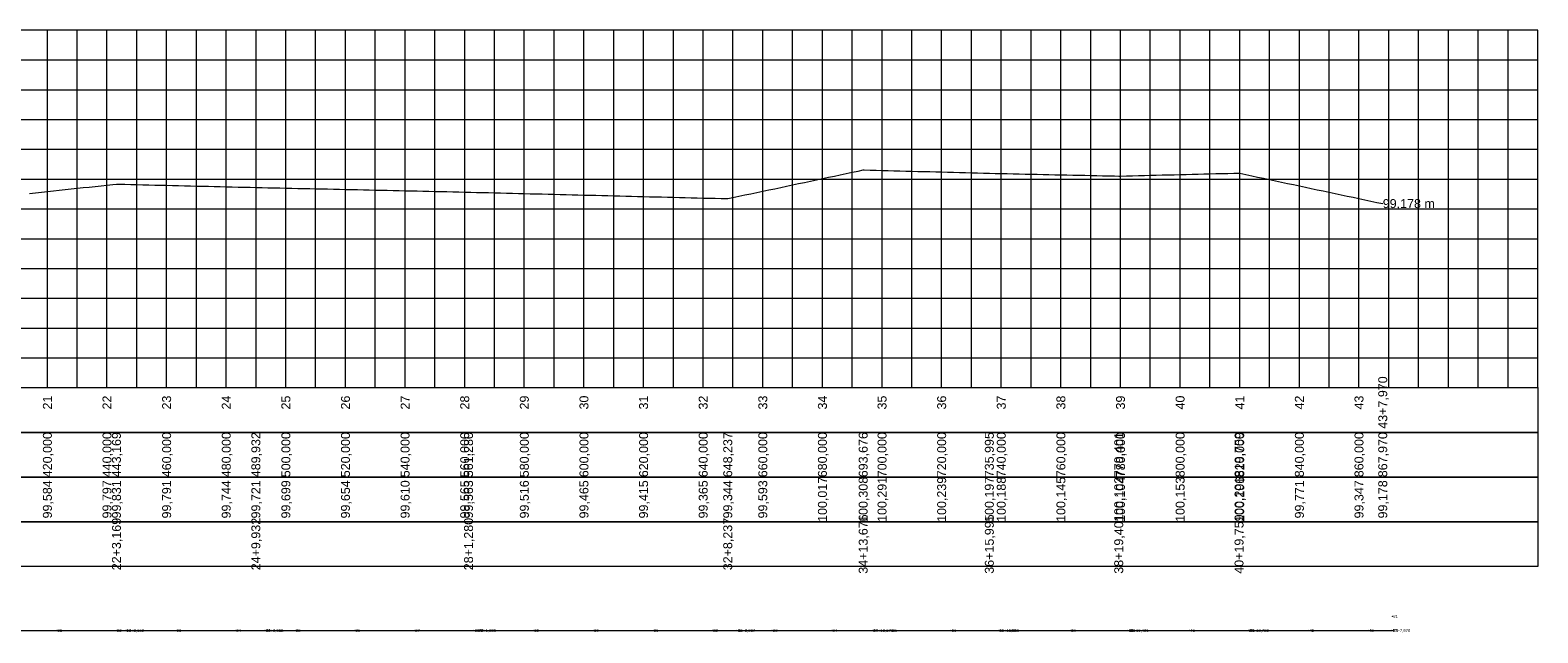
# Model space of a CAD drawing. Header units: inches. Extents: x 4640 to 5655, y 9997 to 10208.
# Tile 2 of 2: x 5149 to 5655, y 9999 to 10202. Entities that reach past the tile are written whole.
import ezdxf
from ezdxf.enums import TextEntityAlignment as Align

# ---------------------------------------------------------------- set-up
doc = ezdxf.new("R2010")
doc.units = ezdxf.units.IN
doc.header["$MEASUREMENT"] = 0
doc.header["$PDMODE"] = 33
doc.header["$PDSIZE"] = 0.2
doc.layers.get('0').update_dxf_attribs({"lineweight": 0})
doc.layers.add('EIXO', color=3, linetype='Continuous', lineweight=0)
doc.styles.add('$PF_GREIDE', font='arial.ttf')
doc.styles.get("Standard").update_dxf_attribs({"font": 'arial.ttf'})

msp = doc.modelspace()

# ---------------------------------------------------------------- linework, layer by layer
at = {"color": 30}
for p, q in [((5154.93, 10081.55), (5154.93, 10201.55)), ((5164.93, 10081.55), (5164.93, 10201.55)), ((5174.93, 10081.55), (5174.93, 10201.55)), ((5194.93, 10081.55), (5194.93, 10201.55)), ((5204.93, 10081.55), (5204.93, 10201.55)), ((5214.93, 10081.55), (5214.93, 10201.55)), ((5224.93, 10081.55), (5224.93, 10201.55)), ((5244.93, 10081.55), (5244.93, 10201.55)), ((5254.93, 10081.55), (5254.93, 10201.55)), ((5264.93, 10081.55), (5264.93, 10201.55)), ((5274.93, 10081.55), (5274.93, 10201.55)), ((5294.93, 10081.55), (5294.93, 10201.55)), ((5304.93, 10081.55), (5304.93, 10201.55)), ((5314.93, 10081.55), (5314.93, 10201.55)), ((5324.93, 10081.55), (5324.93, 10201.55)), ((5344.93, 10081.55), (5344.93, 10201.55)), ((5354.93, 10081.55), (5354.93, 10201.55)), ((5364.93, 10081.55), (5364.93, 10201.55)), ((5374.93, 10081.55), (5374.93, 10201.55)), ((5394.93, 10081.55), (5394.93, 10201.55)), ((5404.93, 10081.55), (5404.93, 10201.55)), ((5414.93, 10081.55), (5414.93, 10201.55)), ((5424.93, 10081.55), (5424.93, 10201.55)), ((5444.93, 10081.55), (5444.93, 10201.55)), ((5454.93, 10081.55), (5454.93, 10201.55)), ((5464.93, 10081.55), (5464.93, 10201.55)), ((5474.93, 10081.55), (5474.93, 10201.55)), ((5494.93, 10081.55), (5494.93, 10201.55)), ((5504.93, 10081.55), (5504.93, 10201.55)), ((5514.93, 10081.55), (5514.93, 10201.55)), ((5524.93, 10081.55), (5524.93, 10201.55)), ((5544.93, 10081.55), (5544.93, 10201.55)), ((5554.93, 10081.55), (5554.93, 10201.55)), ((5564.93, 10081.55), (5564.93, 10201.55)), ((5574.93, 10081.55), (5574.93, 10201.55)), ((5594.93, 10081.55), (5594.93, 10201.55)), ((5604.93, 10081.55), (5604.93, 10201.55)), ((5614.93, 10081.55), (5614.93, 10201.55)), ((5624.93, 10081.55), (5624.93, 10201.55)), ((5644.93, 10081.55), (5644.93, 10201.55)), ((4684.93, 10191.55), (5654.93, 10191.55)), ((4684.93, 10171.55), (5654.93, 10171.55)), ((4684.93, 10161.55), (5654.93, 10161.55)), ((4684.93, 10151.55), (5654.93, 10151.55)), ((4684.93, 10141.55), (5654.93, 10141.55)), ((4684.93, 10121.55), (5654.93, 10121.55)), ((4684.93, 10111.55), (5654.93, 10111.55)), ((4684.93, 10101.55), (5654.93, 10101.55)), ((4684.93, 10091.55), (5654.93, 10091.55))]:
    msp.add_line(p, q, dxfattribs=at)
at = {"color": 36}
for p, q in [((5184.93, 10081.55), (5184.93, 10201.55)), ((5234.93, 10081.55), (5234.93, 10201.55)), ((5284.93, 10081.55), (5284.93, 10201.55)), ((5334.93, 10081.55), (5334.93, 10201.55)), ((5384.93, 10081.55), (5384.93, 10201.55)), ((5434.93, 10081.55), (5434.93, 10201.55)), ((5484.93, 10081.55), (5484.93, 10201.55)), ((5534.93, 10081.55), (5534.93, 10201.55)), ((5584.93, 10081.55), (5584.93, 10201.55)), ((5634.93, 10081.55), (5634.93, 10201.55)), ((4684.93, 10181.55), (5654.93, 10181.55)), ((4684.93, 10131.55), (5654.93, 10131.55))]:
    msp.add_line(p, q, dxfattribs=at)
at = {"color": 36, "linetype": 'Continuous'}
for points in [[(4684.93, 10081.55), (5654.93, 10081.55), (5654.93, 10201.55), (4684.93, 10201.55)], [(4684.93, 10081.55), (5654.93, 10081.55), (5654.93, 10066.55), (4684.93, 10066.55)], [(4684.93, 10066.55), (5654.93, 10066.55), (5654.93, 10051.55), (4684.93, 10051.55)], [(4684.93, 10051.55), (5654.93, 10051.55), (5654.93, 10036.55), (4684.93, 10036.55)], [(4684.93, 10036.55), (5654.93, 10036.55), (5654.93, 10021.55), (4684.93, 10021.55)]]:
    msp.add_lwpolyline(points, close=True, dxfattribs=at)
at = {"color": 5, "linetype": 'Continuous'}
msp.add_lwpolyline([(5148.93, 10146.76), (5150.93, 10146.97), (5152.93, 10147.19), (5154.93, 10147.4), (5156.93, 10147.61), (5158.93, 10147.82), (5160.93, 10148.04), (5162.93, 10148.25), (5164.93, 10148.46), (5166.93, 10148.68), (5168.93, 10148.89), (5170.93, 10149.1), (5172.93, 10149.31), (5174.93, 10149.53), (5176.93, 10149.74), (5178.1, 10149.86), (5178.93, 10149.84), (5180.93, 10149.8), (5182.93, 10149.75), (5184.93, 10149.7), (5186.93, 10149.66), (5188.93, 10149.61), (5190.93, 10149.56), (5192.93, 10149.51), (5194.93, 10149.47), (5196.93, 10149.42), (5198.93, 10149.37), (5200.93, 10149.33), (5202.93, 10149.28), (5204.93, 10149.23), (5206.93, 10149.19), (5208.93, 10149.14), (5210.93, 10149.09), (5212.93, 10149.04), (5214.93, 10149), (5216.93, 10148.95), (5218.93, 10148.9), (5220.93, 10148.86), (5222.93, 10148.81), (5224.86, 10148.76), (5224.93, 10148.76), (5226.93, 10148.72), (5228.93, 10148.67), (5230.93, 10148.63), (5232.93, 10148.58), (5234.93, 10148.54), (5236.93, 10148.5), (5238.93, 10148.45), (5240.93, 10148.41), (5242.93, 10148.36), (5244.93, 10148.32), (5246.93, 10148.27), (5248.93, 10148.23), (5250.93, 10148.19), (5252.93, 10148.14), (5254.93, 10148.1), (5256.93, 10148.05), (5258.93, 10148.01), (5260.93, 10147.96), (5262.93, 10147.92), (5264.93, 10147.87), (5266.93, 10147.83), (5268.93, 10147.79), (5270.93, 10147.74), (5272.93, 10147.7), (5274.93, 10147.65), (5276.93, 10147.61), (5278.93, 10147.56), (5280.93, 10147.52), (5282.93, 10147.48), (5284.93, 10147.43), (5286.93, 10147.39), (5288.93, 10147.34), (5290.93, 10147.3), (5292.93, 10147.25), (5294.93, 10147.21), (5296.21, 10147.18), (5296.93, 10147.16), (5298.93, 10147.11), (5300.93, 10147.06), (5302.93, 10147.01), (5304.93, 10146.96), (5306.93, 10146.91), (5308.93, 10146.86), (5310.93, 10146.81), (5312.93, 10146.76), (5314.93, 10146.71), (5316.93, 10146.66), (5318.93, 10146.61), (5320.93, 10146.56), (5322.93, 10146.51), (5324.93, 10146.46), (5326.93, 10146.41), (5328.93, 10146.36), (5330.93, 10146.31), (5332.93, 10146.26), (5334.93, 10146.21), (5336.93, 10146.16), (5338.93, 10146.11), (5340.93, 10146.06), (5342.93, 10146.01), (5344.93, 10145.96), (5346.93, 10145.9), (5348.93, 10145.85), (5350.93, 10145.8), (5352.93, 10145.75), (5354.93, 10145.7), (5356.93, 10145.65), (5358.93, 10145.6), (5360.93, 10145.55), (5362.93, 10145.5), (5364.93, 10145.45), (5366.93, 10145.4), (5368.93, 10145.35), (5370.93, 10145.3), (5372.93, 10145.25), (5374.93, 10145.2), (5376.93, 10145.15), (5378.93, 10145.1), (5380.93, 10145.05), (5382.93, 10145), (5383.17, 10144.99), (5384.93, 10145.37), (5386.93, 10145.79), (5388.93, 10146.22), (5390.93, 10146.64), (5392.93, 10147.06), (5394.93, 10147.49), (5396.93, 10147.91), (5398.93, 10148.34), (5400.93, 10148.76), (5402.93, 10149.18), (5404.93, 10149.61), (5406.93, 10150.03), (5408.93, 10150.46), (5410.93, 10150.88), (5412.93, 10151.31), (5414.93, 10151.73), (5416.93, 10152.15), (5418.93, 10152.58), (5420.93, 10153), (5422.93, 10153.43), (5424.93, 10153.85), (5426.93, 10154.27), (5428.6, 10154.63), (5428.93, 10154.62), (5430.93, 10154.57), (5432.93, 10154.52), (5434.93, 10154.46), (5436.93, 10154.41), (5438.93, 10154.36), (5440.93, 10154.31), (5442.93, 10154.25), (5444.93, 10154.2), (5446.93, 10154.15), (5448.93, 10154.1), (5450.93, 10154.05), (5452.93, 10153.99), (5454.93, 10153.94), (5456.93, 10153.89), (5458.93, 10153.84), (5460.93, 10153.78), (5462.93, 10153.73), (5464.93, 10153.68), (5466.93, 10153.63), (5468.93, 10153.57), (5470.92, 10153.52), (5470.93, 10153.52), (5472.93, 10153.48), (5474.93, 10153.43), (5476.93, 10153.39), (5478.93, 10153.35), (5480.93, 10153.3), (5482.93, 10153.26), (5484.93, 10153.22), (5486.93, 10153.17), (5488.93, 10153.13), (5490.93, 10153.09), (5492.93, 10153.04), (5494.93, 10153), (5496.93, 10152.96), (5498.93, 10152.91), (5500.93, 10152.87), (5502.93, 10152.83), (5504.93, 10152.78), (5506.93, 10152.74), (5508.93, 10152.7), (5510.93, 10152.65), (5512.93, 10152.61), (5514.33, 10152.58), (5514.93, 10152.59), (5516.93, 10152.64), (5518.93, 10152.69), (5520.93, 10152.74), (5522.93, 10152.79), (5524.93, 10152.84), (5526.93, 10152.89), (5528.93, 10152.94), (5530.93, 10152.99), (5532.93, 10153.03), (5534.93, 10153.08), (5536.93, 10153.13), (5538.93, 10153.18), (5540.93, 10153.23), (5542.93, 10153.28), (5544.93, 10153.33), (5546.93, 10153.38), (5548.93, 10153.43), (5550.93, 10153.48), (5552.93, 10153.52), (5554.69, 10153.57), (5554.93, 10153.52), (5556.93, 10153.09), (5558.93, 10152.67), (5560.93, 10152.24), (5562.93, 10151.82), (5564.93, 10151.39), (5566.93, 10150.97), (5568.93, 10150.54), (5570.93, 10150.12), (5572.93, 10149.69), (5574.93, 10149.27), (5576.93, 10148.84), (5578.93, 10148.42), (5580.93, 10148), (5582.93, 10147.57), (5584.93, 10147.15), (5586.93, 10146.72), (5588.93, 10146.3), (5590.93, 10145.87), (5592.93, 10145.45), (5594.93, 10145.02), (5596.93, 10144.6), (5598.93, 10144.17), (5600.93, 10143.75), (5602.9, 10143.33)], dxfattribs=at)
at = {"layer": 'EIXO', "lineweight": 0}
msp.add_lwpolyline([(4738.07, 10000), (4741.99, 10000), (4742.88, 10000), (4746.89, 10000), (4775.6, 10000), (4810.73, 10000), (4848.12, 10000), (4888.67, 10000), (4948.87, 10000), (4985.87, 10000), (5000, 10000), (5082.11, 10000), (5132.92, 10000), (5181.24, 10000), (5228, 10000), (5299.35, 10000), (5386.31, 10000), (5431.75, 10000), (5474.06, 10000), (5517.47, 10000), (5557.83, 10000), (5606.04, 10000)], dxfattribs=at)
for p in [(5606.23, 10004.78), (5158.07, 10000), (5178.07, 10000), (5181.24, 10000), (5181.24, 10000), (5198.07, 10000), (5218.07, 10000), (5228, 10000), (5228, 10000), (5238.07, 10000), (5258.07, 10000), (5278.07, 10000), (5298.07, 10000), (5299.35, 10000), (5299.35, 10000), (5318.07, 10000), (5338.07, 10000), (5358.07, 10000), (5378.07, 10000), (5386.31, 10000), (5386.31, 10000), (5398.07, 10000), (5418.07, 10000), (5431.75, 10000), (5431.75, 10000), (5438.07, 10000), (5458.07, 10000), (5474.06, 10000), (5474.06, 10000), (5478.07, 10000), (5498.07, 10000), (5517.47, 10000), (5517.47, 10000), (5518.07, 10000), (5538.07, 10000), (5557.83, 10000), (5557.83, 10000), (5558.07, 10000), (5578.07, 10000), (5598.07, 10000), (5606.04, 10000), (5606.04, 10000)]:
    msp.add_point(p, dxfattribs=at)

# ---------------------------------------------------------------- texts
at = {"color": 7, "linetype": 'Continuous', "style": '$PF_GREIDE'}
msp.add_text('99,178 m', height=3, dxfattribs=at).set_placement((5602.9, 10143.33), align=Align.MIDDLE_LEFT)
for s, p in [('43+7,970', (5602.9, 10076.55)), ('21', (5154.93, 10076.55)), ('22', (5174.93, 10076.55)), ('23', (5194.93, 10076.55)), ('24', (5214.93, 10076.55)), ('25', (5234.93, 10076.55)), ('26', (5254.93, 10076.55)), ('27', (5274.93, 10076.55)), ('28', (5294.93, 10076.55)), ('29', (5314.93, 10076.55)), ('30', (5334.93, 10076.55)), ('31', (5354.93, 10076.55)), ('32', (5374.93, 10076.55)), ('33', (5394.93, 10076.55)), ('34', (5414.93, 10076.55)), ('35', (5434.93, 10076.55)), ('36', (5454.93, 10076.55)), ('37', (5474.93, 10076.55)), ('38', (5494.93, 10076.55)), ('39', (5514.93, 10076.55)), ('40', (5534.93, 10076.55)), ('41', (5554.93, 10076.55)), ('42', (5574.93, 10076.55)), ('43', (5594.93, 10076.55)), ('420,000', (5154.93, 10059.05)), ('440,000', (5174.93, 10059.05)), ('443,169', (5178.1, 10059.05)), ('460,000', (5194.93, 10059.05)), ('480,000', (5214.93, 10059.05)), ('489,932', (5224.86, 10059.05)), ('500,000', (5234.93, 10059.05)), ('520,000', (5254.93, 10059.05)), ('540,000', (5274.93, 10059.05)), ('560,000', (5294.93, 10059.05)), ('561,280', (5296.21, 10059.05)), ('580,000', (5314.93, 10059.05)), ('600,000', (5334.93, 10059.05)), ('620,000', (5354.93, 10059.05)), ('640,000', (5374.93, 10059.05)), ('648,237', (5383.17, 10059.05)), ('660,000', (5394.93, 10059.05)), ('680,000', (5414.93, 10059.05)), ('693,676', (5428.6, 10059.05)), ('700,000', (5434.93, 10059.05)), ('720,000', (5454.93, 10059.05)), ('735,995', (5470.92, 10059.05)), ('740,000', (5474.93, 10059.05)), ('760,000', (5494.93, 10059.05)), ('779,401', (5514.33, 10059.05)), ('780,000', (5514.93, 10059.05)), ('800,000', (5534.93, 10059.05)), ('819,759', (5554.69, 10059.05)), ('820,000', (5554.93, 10059.05)), ('840,000', (5574.93, 10059.05)), ('860,000', (5594.93, 10059.05)), ('867,970', (5602.9, 10059.05)), ('99,584', (5154.93, 10044.05)), ('99,797', (5174.93, 10044.05)), ('99,831', (5178.1, 10044.05)), ('99,791', (5194.93, 10044.05)), ('99,744', (5214.93, 10044.05)), ('99,721', (5224.86, 10044.05)), ('99,699', (5234.93, 10044.05)), ('99,654', (5254.93, 10044.05)), ('99,610', (5274.93, 10044.05)), ('99,565', (5294.93, 10044.05)), ('99,563', (5296.21, 10044.05)), ('99,516', (5314.93, 10044.05)), ('99,465', (5334.93, 10044.05)), ('99,415', (5354.93, 10044.05)), ('99,365', (5374.93, 10044.05)), ('99,344', (5383.17, 10044.05)), ('99,593', (5394.93, 10044.05)), ('100,017', (5414.93, 10044.05)), ('100,308', (5428.6, 10044.05)), ('100,291', (5434.93, 10044.05)), ('100,239', (5454.93, 10044.05)), ('100,197', (5470.92, 10044.05)), ('100,188', (5474.93, 10044.05)), ('100,145', (5494.93, 10044.05)), ('100,102', (5514.33, 10044.05)), ('100,104', (5514.93, 10044.05)), ('100,153', (5534.93, 10044.05)), ('100,201', (5554.69, 10044.05)), ('100,196', (5554.93, 10044.05)), ('99,771', (5574.93, 10044.05)), ('99,347', (5594.93, 10044.05)), ('99,178', (5602.9, 10044.05)), ('22+3,169', (5178.1, 10029.05)), ('24+9,932', (5224.86, 10029.05)), ('28+1,280', (5296.21, 10029.05)), ('32+8,237', (5383.17, 10029.05)), ('34+13,676', (5428.6, 10029.05)), ('36+15,995', (5470.92, 10029.05)), ('38+19,401', (5514.33, 10029.05)), ('40+19,759', (5554.69, 10029.05))]:
    msp.add_text(s, height=3, rotation=90, dxfattribs=at).set_placement(p, align=Align.MIDDLE_CENTER)
at = {"layer": 'EIXO', "lineweight": 0}
for s, p in [('21', (5606.47, 10004.78)), ('21', (5158.31, 10000)), ('22', (5178.31, 10000)), ('22+3,169', (5181.48, 10000)), ('14', (5181.48, 10000)), ('23', (5198.31, 10000)), ('24', (5218.31, 10000)), ('24+9,932', (5228.24, 10000)), ('15', (5228.24, 10000)), ('25', (5238.31, 10000)), ('26', (5258.31, 10000)), ('27', (5278.31, 10000)), ('28', (5298.31, 10000)), ('28+1,280', (5299.59, 10000)), ('P2', (5299.59, 10000)), ('29', (5318.31, 10000)), ('30', (5338.31, 10000)), ('31', (5358.31, 10000)), ('32', (5378.31, 10000)), ('32+8,237', (5386.55, 10000)), ('16', (5386.55, 10000)), ('33', (5398.31, 10000)), ('34', (5418.31, 10000)), ('34+13,676', (5431.99, 10000)), ('17', (5431.99, 10000)), ('35', (5438.31, 10000)), ('36', (5458.31, 10000)), ('36+15,995', (5474.3, 10000)), ('18', (5474.3, 10000)), ('37', (5478.31, 10000)), ('38', (5498.31, 10000)), ('38+19,401', (5517.71, 10000)), ('19', (5517.71, 10000)), ('39', (5518.31, 10000)), ('40', (5538.31, 10000)), ('40+19,759', (5558.07, 10000)), ('20', (5558.07, 10000)), ('41', (5558.31, 10000)), ('42', (5578.31, 10000)), ('43', (5598.31, 10000)), ('43+7,970', (5606.28, 10000)), ('P3', (5606.28, 10000))]:
    msp.add_text(s, height=1, dxfattribs=at).set_placement(p, align=Align.MIDDLE_LEFT)

doc.saveas('drawing.dxf')
